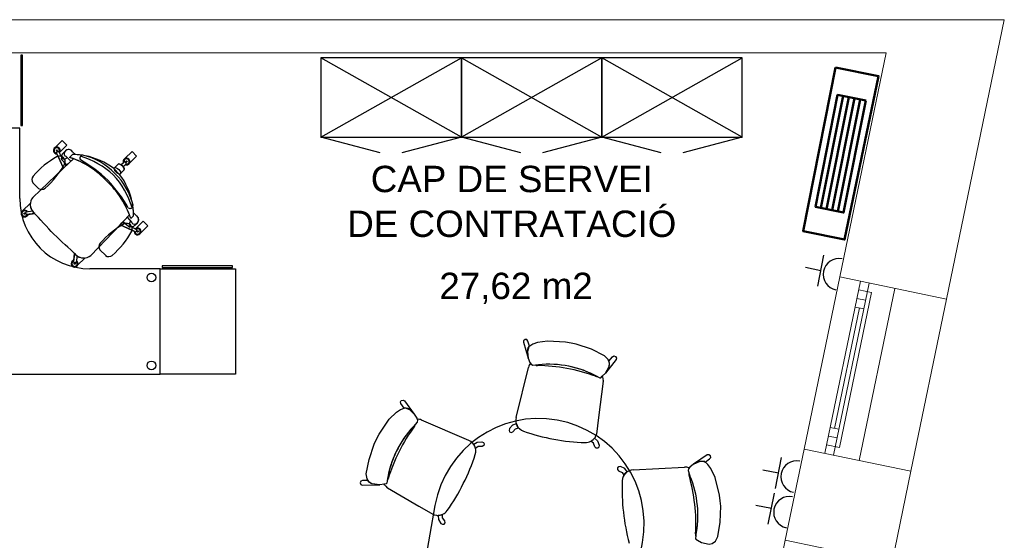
# Model space of a CAD drawing. Header units: metres. Extents: x -1 to 438, y -6 to 39.
# Tile 21 of 22: x 421.88 to 427.48, y 25.29 to 28.25. Entities that reach past the tile are written whole.
import ezdxf

# ---------------------------------------------------------------- set-up
doc = ezdxf.new("R2010")
doc.units = ezdxf.units.M
doc.linetypes.add('CONTINUA', pattern=[0])
for name, color, linetype, lineweight in [('INS P5  CLIMATITZACIO ACTUAL', 7, 'CONTINUA', 25), ('INS P5  ELECTRICITAT ACTUAL', 7, 'CONTINUA', 25), ('P5 MOBLES ACTUAL', 7, 'CONTINUA', 25), ('P5 MURS ACTUAL', 7, 'CONTINUA', 25), ('P5 TEXT ACTUAL', 7, 'CONTINUA', 25)]:
    doc.layers.add(name, color=color, linetype=linetype, lineweight=lineweight)
doc.styles.add('ARIAL', font='arial.ttf')

# ---------------------------------------------------------------- blocks, each defined once
blk = doc.blocks.new('OBJETO_COMPLEJO_18')
at = {"layer": 'P5 MOBLES ACTUAL', "transparency": 33554687}
for p, q in [((424.2418, 25.485), (424.0305, 24.3037)), ((425.2118, 24.0924), (425.4231, 25.2737))]:
    blk.add_line(p, q, dxfattribs=at)
for centre, start, end in [((424.8325, 25.3793), 349.8585, 169.8585), ((424.6212, 24.1981), 169.8585, 349.8585)]:
    blk.add_arc(centre, 0.6, start, end, dxfattribs=at)

msp = doc.modelspace()

# ---------------------------------------------------------------- linework, layer by layer
at = {"layer": 'INS P5  CLIMATITZACIO ACTUAL', "color": 4, "linetype": 'CONTINUA', "lineweight": 50, "transparency": 33554687}
for p, q in [((426.567, 27.8145), (426.4394, 27.1771)), ((426.5992, 27.808), (426.4716, 27.1706)), ((426.6314, 27.8016), (426.5038, 27.1642)), ((426.6636, 27.7951), (426.536, 27.1577))]:
    msp.add_line(p, q, dxfattribs=at)
for points in [[(426.5222, 27.9764), (426.3377, 27.0462), (426.5746, 26.9971), (426.7674, 27.9273), (426.5222, 27.9764)], [(426.6958, 27.7887), (426.5682, 27.1513), (426.4088, 27.1832), (426.5348, 27.8209), (426.6958, 27.7887)]]:
    msp.add_lwpolyline(points, close=True, dxfattribs=at)
at = {"layer": 'INS P5  ELECTRICITAT ACTUAL', "color": 180, "transparency": 33554687}
for p, q in [((426.4213, 26.7323), (426.4568, 26.9087)), ((426.4391, 26.8205), (426.3508, 26.8383)), ((426.18, 25.5803), (426.2155, 25.7568)), ((426.1978, 25.6686), (426.1095, 25.6863)), ((426.1394, 25.3789), (426.175, 25.5554)), ((426.1572, 25.4672), (426.069, 25.4849))]:
    msp.add_line(p, q, dxfattribs=at)
for centre in [(426.5424, 26.7997), (426.3011, 25.6477), (426.2605, 25.4463)]:
    msp.add_arc(centre, 0.09, 78.6099, 258.6099, dxfattribs=at)
at = {"layer": 'P5 MOBLES ACTUAL', "transparency": 33554687}
for p, q in [((424.3919, 27.581), (423.5919, 28.031)), ((423.5919, 27.581), (424.3919, 28.031)), ((425.1919, 28.031), (424.3919, 27.581)), ((424.3919, 28.031), (425.1919, 27.581)), ((425.9919, 27.581), (425.1919, 28.031)), ((425.1919, 27.581), (425.9919, 28.031))]:
    msp.add_line(p, q, dxfattribs=at)
at = {"layer": 'P5 MOBLES ACTUAL', "color": 180, "transparency": 33554687}
for p, q in [((422.1053, 27.4948), (422.1459, 27.5354)), ((423.93, 27.4904), (423.5919, 27.581)), ((424.3919, 27.581), (424.0538, 27.4904)), ((424.73, 27.4904), (424.3919, 27.581)), ((425.1919, 27.581), (424.8538, 27.4904)), ((425.53, 27.4904), (425.1919, 27.581)), ((425.9919, 27.581), (425.6538, 27.4904)), ((422.1261, 27.4036), (422.0861, 27.4916)), ((422.0874, 27.4949), (422.0961, 27.4991)), ((422.1161, 27.4645), (422.0995, 27.498)), ((422.1161, 27.4645), (422.1029, 27.4913)), ((422.1231, 27.4876), (422.1375, 27.5025)), ((422.1375, 27.5025), (422.1231, 27.4876)), ((422.1778, 27.4812), (422.1613, 27.4648)), ((422.1613, 27.4648), (422.1778, 27.4812)), ((422.1778, 27.4812), (422.1613, 27.4648)), ((422.1948, 27.4808), (422.1779, 27.4969)), ((422.1948, 27.4808), (422.1779, 27.4969)), ((422.2498, 27.4742), (422.2317, 27.4772)), ((422.2498, 27.4742), (422.2317, 27.4772)), ((422.183, 27.4573), (422.1261, 27.4036)), ((422.1689, 27.4441), (422.1389, 27.4712)), ((422.4372, 27.4261), (422.4127, 27.4016)), ((422.4553, 27.4224), (422.4728, 27.4393)), ((422.4664, 27.4113), (422.4833, 27.4288)), ((422.4832, 27.4324), (422.4763, 27.4392)), ((422.5021, 27.4321), (422.5427, 27.4726)), ((422.1261, 27.4036), (421.9513, 27.237)), ((422.4462, 27.3682), (422.4127, 27.4016)), ((422.4462, 27.3682), (422.4127, 27.4016)), ((422.4706, 27.3927), (422.4462, 27.3682)), ((421.952, 27.321), (421.9845, 27.2885)), ((422.5217, 27.1871), (422.5187, 27.2053)), ((422.5217, 27.1871), (422.5187, 27.2053)), ((421.9053, 27.142), (421.9044, 27.1486)), ((421.9132, 27.1416), (421.9119, 27.1512)), ((421.9495, 27.1598), (421.9139, 27.1542)), ((421.9626, 27.1452), (421.916, 27.1394)), ((421.9218, 27.1361), (421.9263, 27.1407)), ((421.9234, 27.1403), (421.9626, 27.1452)), ((421.9447, 27.159), (421.9478, 27.1622)), ((422.5019, 27.1384), (422.4482, 27.0816)), ((422.4482, 27.0816), (422.5019, 27.1384)), ((422.5253, 27.1503), (422.5415, 27.1334)), ((422.5253, 27.1503), (422.5415, 27.1334)), ((422.4482, 27.0816), (422.2816, 26.9068)), ((422.2816, 26.9068), (422.4482, 27.0816)), ((422.4482, 27.0816), (422.5361, 27.0415)), ((422.4886, 27.1244), (422.5158, 27.0944)), ((422.5258, 27.1333), (422.5093, 27.1168)), ((422.5093, 27.1168), (422.5258, 27.1333)), ((422.5093, 27.1168), (422.5258, 27.1333)), ((422.5321, 27.0786), (422.5471, 27.093)), ((422.5471, 27.093), (422.5321, 27.0786)), ((422.509, 27.0716), (422.5425, 27.055)), ((422.509, 27.0716), (422.5358, 27.0583)), ((422.5394, 27.0429), (422.5436, 27.0516)), ((422.1898, 26.918), (422.1839, 26.8715)), ((422.1848, 26.8789), (422.1898, 26.918)), ((422.3341, 26.9388), (422.3666, 26.9064)), ((422.1807, 26.8772), (422.1852, 26.8818)), ((422.1862, 26.8687), (422.1957, 26.8674)), ((422.1866, 26.8608), (422.1932, 26.8599)), ((422.2043, 26.905), (422.1987, 26.8694)), ((422.2036, 26.9001), (422.2067, 26.9033)), ((424.7048, 25.9857), (424.7748, 26.2702)), ((424.8139, 26.284), (424.831, 26.285)), ((424.434, 25.8542), (424.1649, 25.9703)), ((424.1303, 25.9476), (424.1192, 25.9345)), ((425.3709, 25.6866), (425.6635, 25.7023)), ((425.6881, 25.6689), (425.6939, 25.6528))]:
    msp.add_line(p, q, dxfattribs=at)
for points in [[(421.8839, 28.0475), (421.8839, 27.6472), (421.8928, 27.6472), (421.8928, 28.0475), (421.8839, 28.0475)], [(424.3919, 28.031), (423.5919, 28.031), (423.5919, 27.581), (424.3919, 27.581), (424.3919, 28.031)], [(425.1919, 28.031), (424.3919, 28.031), (424.3919, 27.581), (425.1919, 27.581), (425.1919, 28.031)], [(425.9919, 28.031), (425.1919, 28.031), (425.1919, 27.581), (425.9919, 27.581), (425.9919, 28.031)], [(422.4127, 27.4016), (422.4372, 27.4261), (422.4419, 27.4277), (422.4486, 27.4259), (422.4551, 27.4223), (422.461, 27.4174), (422.4664, 27.4111), (422.4714, 27.4027), (422.4722, 27.3971), (422.4706, 27.3927), (422.4462, 27.3682), (422.4127, 27.4016)], [(422.677, 26.8315), (423.105, 26.8315), (423.105, 26.2315), (422.677, 26.2315), (422.677, 26.8315)], [(422.689, 26.8384), (423.0893, 26.8384), (423.0893, 26.8473), (422.689, 26.8473), (422.689, 26.8384)], [(424.7803, 26.39), (424.7708, 26.4202), (424.7652, 26.4283), (424.7555, 26.4291), (424.7468, 26.4222), (424.7452, 26.4134), (424.7722, 26.3236), (424.7682, 26.3616), (424.7701, 26.3721), (424.7732, 26.3818), (424.7803, 26.39)], [(425.2327, 26.3052), (425.2525, 26.3301), (425.2606, 26.3356), (425.2699, 26.3329), (425.2756, 26.3234), (425.2739, 26.3145), (425.2124, 26.2371), (425.2339, 26.2744), (425.2358, 26.285), (425.2364, 26.2951), (425.2327, 26.3052)], [(424.0662, 26.0383), (424.0478, 26.0642), (424.0447, 26.0735), (424.05, 26.0817), (424.0607, 26.0845), (424.0687, 26.0804), (424.124, 26.0047), (424.0961, 26.0308), (424.0865, 26.0356), (424.0769, 26.039), (424.0662, 26.0383)], [(424.7048, 25.9499), (424.6827, 25.9414), (424.6658, 25.922), (424.6636, 25.9115), (424.667, 25.9033), (424.6762, 25.9002), (424.6856, 25.9042), (424.6995, 25.9215), (424.7177, 25.9264), (424.71, 25.9376), (424.7067, 25.9447), (424.7048, 25.9499)], [(425.1501, 25.8672), (425.1676, 25.8514), (425.1765, 25.8272), (425.1748, 25.8166), (425.1687, 25.8102), (425.1589, 25.8106), (425.1516, 25.8177), (425.1448, 25.8389), (425.1296, 25.8499), (425.1408, 25.8576), (425.1464, 25.8631), (425.1501, 25.8672)], [(424.4625, 25.8326), (424.4826, 25.845), (424.5082, 25.8468), (424.518, 25.8422), (424.5224, 25.8346), (424.5193, 25.8253), (424.5104, 25.8203), (424.4882, 25.8196), (424.4734, 25.8081), (424.4691, 25.821), (424.4654, 25.8279), (424.4625, 25.8326)], [(425.7797, 25.7318), (425.8059, 25.7497), (425.812, 25.7574), (425.8099, 25.7669), (425.8008, 25.7732), (425.7919, 25.7722), (425.7138, 25.7203), (425.749, 25.7352), (425.7597, 25.7363), (425.7698, 25.7362), (425.7797, 25.7318)], [(425.3366, 25.6762), (425.3221, 25.6949), (425.2987, 25.7054), (425.2879, 25.7045), (425.2811, 25.6989), (425.2808, 25.6891), (425.2874, 25.6813), (425.308, 25.673), (425.3179, 25.657), (425.3264, 25.6677), (425.3322, 25.6728), (425.3366, 25.6762)], [(423.8603, 25.6266), (423.8286, 25.6259), (423.8193, 25.6228), (423.8159, 25.6136), (423.82, 25.6034), (423.8281, 25.5994), (423.9269, 25.6016), (423.8842, 25.6071), (423.8746, 25.6119), (423.8662, 25.6175), (423.8603, 25.6266)], [(424.2593, 25.4278), (424.2613, 25.4042), (424.2752, 25.3826), (424.2847, 25.3776), (424.2935, 25.3786), (424.2991, 25.3866), (424.2978, 25.3967), (424.2851, 25.4149), (424.2855, 25.4337), (424.2725, 25.4294), (424.2648, 25.4282), (424.2593, 25.4278)]]:
    msp.add_lwpolyline(points, close=True, dxfattribs=at)
for points in [[(421.877, 27.2314), (421.877, 27.2315), (421.877, 27.6315), (421.277, 27.6315), (421.277, 26.2315), (422.677, 26.2315), (422.677, 26.8315), (422.277, 26.8315), (422.277, 26.8314)], [(422.1053, 27.4948), (422.1459, 27.5354), (422.1198, 27.5614), (422.0792, 27.5209)], [(422.1459, 27.5354), (422.1198, 27.5614), (422.0792, 27.5209)], [(422.1053, 27.4948), (422.1459, 27.5354), (422.1198, 27.5614), (422.0792, 27.5209)], [(422.0892, 27.4848), (422.1261, 27.4036), (422.1398, 27.4166), (422.128, 27.4404), (422.1156, 27.4535)], [(422.5427, 27.4726), (422.5166, 27.4987), (422.4761, 27.4582)], [(422.183, 27.4573), (422.1261, 27.4036), (421.9513, 27.237)], [(422.1156, 27.4535), (422.1455, 27.422), (422.183, 27.4573)], [(422.4674, 27.4342), (422.4553, 27.4224), (422.4615, 27.4171), (422.4664, 27.4113), (422.4781, 27.4234)], [(421.9372, 27.2018), (421.9362, 27.2028), (421.8957, 27.1622)], [(421.9372, 27.2018), (421.9362, 27.2028), (421.8957, 27.1622)], [(421.9495, 27.1598), (421.9447, 27.159), (421.9478, 27.1622)], [(422.498, 27.0711), (422.4665, 27.101), (422.5019, 27.1384)], [(422.5293, 27.0446), (422.4482, 27.0816), (422.4611, 27.0953), (422.4849, 27.0835), (422.498, 27.0711)], [(422.5393, 27.0608), (422.5799, 27.1013), (422.606, 27.0753), (422.5654, 27.0347)], [(422.5393, 27.0608), (422.5799, 27.1013), (422.606, 27.0753), (422.5654, 27.0347)], [(422.2043, 26.905), (422.2036, 26.9001), (422.2067, 26.9033)], [(422.2464, 26.8926), (422.2473, 26.8917), (422.2067, 26.8511)], [(422.2464, 26.8926), (422.2473, 26.8917), (422.2067, 26.8511)], [(425.1929, 26.2197), (425.2124, 26.2371), (425.234, 26.2761), (425.2363, 26.2938), (425.2279, 26.3155), (425.2079, 26.3364), (425.1334, 26.3732), (425.0461, 26.4027), (425.0165, 26.4082), (424.9849, 26.4131), (424.8817, 26.4189), (424.8248, 26.4113), (424.7982, 26.4019), (424.7753, 26.387), (424.7687, 26.3615), (424.7722, 26.3236), (424.7827, 26.2977), (424.7895, 26.2879), (424.7991, 26.2832), (424.831, 26.285)], [(424.7862, 26.2927), (424.7895, 26.2879), (424.7991, 26.2832), (424.8139, 26.284)], [(425.1997, 26.1914), (425.1737, 25.9858), (425.1613, 25.8907)], [(425.1684, 26.2166), (425.1799, 26.2116), (425.1857, 26.2115), (425.1929, 26.2197), (425.1945, 26.2211)], [(425.1684, 26.2166), (425.1799, 26.2116), (425.1857, 26.2115), (425.1929, 26.2197)], [(425.1962, 26.2183), (425.1952, 26.217), (425.198, 26.2048), (425.2, 26.1931)], [(423.9525, 25.6066), (423.9269, 25.6016), (423.8828, 25.608), (423.8672, 25.6168), (423.8551, 25.6366), (423.8505, 25.6652), (423.8662, 25.7468), (423.8954, 25.8342), (423.9089, 25.8611), (423.9241, 25.8893), (423.9818, 25.975), (424.0223, 26.0157), (424.0458, 26.0313), (424.0715, 26.0405), (424.0959, 26.0304), (424.124, 26.0047), (424.1382, 25.9807), (424.142, 25.9693), (424.1399, 25.9588), (424.1192, 25.9345)], [(424.1402, 25.9748), (424.142, 25.9693), (424.1399, 25.9588), (424.1303, 25.9476)], [(425.1601, 25.8865), (425.1537, 25.8758), (425.1531, 25.8716)], [(425.7366, 25.2875), (425.7589, 25.2739), (425.8025, 25.2646), (425.8202, 25.2675), (425.8384, 25.2818), (425.8526, 25.3071), (425.8662, 25.389), (425.8691, 25.4812), (425.8658, 25.5111), (425.8613, 25.5427), (425.8368, 25.6432), (425.813, 25.6954), (425.7963, 25.7182), (425.7754, 25.7357), (425.7491, 25.7346), (425.7138, 25.7203), (425.6921, 25.7027), (425.6847, 25.6934), (425.683, 25.6828), (425.6939, 25.6528)], [(425.6883, 25.6979), (425.6847, 25.6934), (425.683, 25.6828), (425.6881, 25.6689)], [(423.9698, 25.6243), (423.9668, 25.6121), (423.9635, 25.6074), (423.9525, 25.6066), (423.9504, 25.6062)], [(423.9698, 25.6243), (423.9668, 25.6121), (423.9635, 25.6074), (423.9525, 25.6066)], [(423.9517, 25.6032), (423.9533, 25.6032), (423.9614, 25.5936), (423.9695, 25.5849)], [(423.9711, 25.5841), (424.1505, 25.4806), (424.2338, 25.433)], [(424.2379, 25.4314), (424.2503, 25.4301), (424.254, 25.4281)], [(425.7265, 25.31), (425.7251, 25.2976), (425.7266, 25.2921), (425.7366, 25.2875)], [(425.7265, 25.31), (425.7251, 25.2976), (425.7266, 25.2921), (425.7366, 25.2875), (425.7384, 25.2864)]]:
    msp.add_lwpolyline(points, dxfattribs=at)
for centre, radius in [((422.0884, 27.504), 0.00353), ((422.4852, 27.4413), 0.00353), ((421.9049, 27.1453), 0.00353), ((422.5485, 27.0439), 0.00353), ((422.1899, 26.8603), 0.00353), ((422.627, 26.7815), 0.025), ((422.627, 26.2815), 0.025)]:
    msp.add_circle(centre, radius, dxfattribs=at)
for centre, radius, start, end in [((422.0884, 27.504), 0.0192, 318.6081, 272.1982), ((422.0884, 27.504), 0.0192, 118.5736, 272.1982), ((422.0884, 27.504), 0.0153, 324.7755, 266.0309), ((422.0884, 27.504), 0.0192, 331.4264, 118.5736), ((422.088, 27.4927), 0.00224, 105.2842, 211.393), ((422.0974, 27.4972), 0.00224, 19.4133, 125.5221), ((422.0884, 27.504), 0.0192, 318.6081, 331.4264), ((422.138, 27.4703), 0.0229, 130.7091, 191.5529), ((422.1401, 27.4699), 0.0245, 133.8882, 192.5867), ((422.1556, 27.4845), 0.0256, 29.2613, 197.1658), ((422.1409, 27.482), 0.0109, 207.7874, 259.8635), ((422.1556, 27.4845), 0.0256, 29.2613, 135), ((422.1754, 27.0878), 0.3935, 81.7817, 89.6569), ((422.1754, 27.0878), 0.3935, 87.1772, 89.6569), ((422.1754, 27.0878), 0.3935, 81.7817, 89.6569), ((422.2365, 27.4611), 0.0169, 87.8315, 216.7001), ((422.1476, 27.1103), 0.3784, 44.2309, 76.3081), ((422.1754, 27.0878), 0.3935, 52.9073, 79.1063), ((422.1754, 27.0878), 0.3935, 52.9073, 79.1063), ((422.3363, 27.0258), 0.5072, 118.9923, 139.0241), ((421.6893, 27.6728), 0.5072, 310.9759, 331.0077), ((422.1033, 27.4398), 0.0323, 336.5875, 113.4125), ((422.1208, 27.4588), 0.00743, 128.7312, 225.544), ((422.1208, 27.4588), 0.00743, 128.7312, 225.544), ((422.1208, 27.4588), 0.00743, 129.5595, 225.544), ((422.1281, 27.4692), 0.0129, 201.339, 253.6803), ((422.1287, 27.4805), 0.024, 260.0611, 317.6769), ((422.0125, 26.9979), 0.4901, 42.5233, 72.3148), ((422.0125, 26.9979), 0.4901, 69.64, 72.3148), ((422.0125, 26.9979), 0.4901, 69.64, 72.3148), ((422.0125, 26.9979), 0.4901, 42.5233, 69.64), ((422.0125, 26.9979), 0.4901, 42.5233, 69.64), ((422.2365, 27.4611), 0.0169, 139.3236, 216.7001), ((421.7909, 26.7036), 0.8633, 47.0062, 59.9639), ((421.7909, 26.7036), 0.8633, 47.0062, 59.9639), ((422.0833, 27.0103), 0.4826, 47.3903, 73.0842), ((422.0833, 27.0103), 0.4826, 47.3903, 73.0842), ((422.4852, 27.4413), 0.0192, 248.2049, 201.7951), ((422.4852, 27.4413), 0.0192, 118.5736, 201.7597), ((422.4852, 27.4413), 0.0153, 254.3723, 195.6277), ((422.4745, 27.4379), 0.00224, 34.881, 140.9899), ((422.4852, 27.4413), 0.0192, 248.2049, 331.4264), ((422.4819, 27.4305), 0.00224, 309.0101, 55.119), ((422.0549, 27.0388), 0.4826, 16.9158, 42.6097), ((422.0549, 27.0388), 0.4826, 16.9158, 42.6097), ((422.1548, 27.1031), 0.3784, 13.6919, 45.7691), ((422.1323, 27.1309), 0.3935, 10.8937, 37.0927), ((422.1323, 27.1309), 0.3935, 10.8937, 37.0927), ((421.9762, 27.3388), 0.0301, 139.4027, 216.3501), ((422.0424, 26.9679), 0.4901, 17.6852, 47.4767), ((422.0424, 26.9679), 0.4901, 20.36, 47.4767), ((422.0424, 26.9679), 0.4901, 20.36, 47.4767), ((421.7482, 26.7464), 0.8633, 30.0361, 42.9938), ((421.7482, 26.7464), 0.8633, 30.0361, 42.9938), ((422.0023, 27.3127), 0.0301, 233.6499, 310.5973), ((422.277, 27.2314), 0.4, 180, 270), ((421.9993, 27.1972), 0.0623, 140.3168, 222.7795), ((421.9993, 27.1972), 0.0623, 140.3168, 222.7795), ((421.9993, 27.1972), 0.0623, 175.7669, 214.2401), ((421.9049, 27.1453), 0.0192, 31.3048, 344.895), ((421.9049, 27.1453), 0.0192, 118.5736, 344.895), ((421.9049, 27.1453), 0.0153, 37.4722, 338.7276), ((421.914, 27.1519), 0.00224, 92.11, 198.2189), ((421.9155, 27.1416), 0.00224, 177.9809, 284.0898), ((421.9993, 27.1972), 0.0623, 216.9175, 223.2021), ((402.6599, 9.1687), 26.3771, 42.61341, 42.99132), ((402.6599, 9.1687), 26.3771, 42.61341, 42.99132), ((402.6599, 9.1687), 26.3771, 42.96265, 42.99033), ((422.5056, 27.192), 0.0169, 233.2999, 2.1685), ((422.5056, 27.192), 0.0169, 233.2999, 310.6764), ((422.0424, 26.9679), 0.4901, 17.6852, 20.36), ((422.0424, 26.9679), 0.4901, 17.6852, 20.36), ((422.1323, 27.1309), 0.3935, 0.3431, 8.2183), ((422.1323, 27.1309), 0.3935, 2.8228, 8.2183), ((422.1323, 27.1309), 0.3935, 0.3431, 2.8228), ((422.1323, 27.1309), 0.3935, 0.3431, 2.8228), ((422.7184, 26.6437), 0.5072, 118.9923, 139.0241), ((422.4854, 27.0577), 0.0323, 336.5875, 113.4125), ((422.525, 27.0841), 0.024, 132.3231, 189.9389), ((422.5265, 27.0963), 0.0109, 190.1365, 242.2126), ((422.529, 27.1111), 0.0256, 252.8342, 60.7387), ((422.529, 27.1111), 0.0256, 315, 60.7387), ((404.2132, 7.6154), 26.3771, 47.00868, 47.38659), ((404.2132, 7.6154), 26.3771, 47.00868, 47.38659), ((422.0714, 27.2907), 0.5072, 310.9759, 331.0077), ((422.5033, 27.0763), 0.00743, 224.456, 321.2688), ((422.5033, 27.0763), 0.00743, 224.456, 321.2688), ((422.5033, 27.0763), 0.00743, 224.456, 320.4405), ((422.5138, 27.0836), 0.0129, 196.3197, 248.661), ((422.5145, 27.0956), 0.0245, 257.4133, 316.1118), ((422.5148, 27.0935), 0.0229, 258.4471, 319.2909), ((422.5485, 27.0439), 0.0192, 177.8018, 131.3919), ((422.5485, 27.0439), 0.0192, 177.8018, 331.4264), ((422.5485, 27.0439), 0.0153, 183.9691, 125.2245), ((422.5485, 27.0439), 0.0192, 118.5736, 131.3919), ((422.5373, 27.0435), 0.00224, 238.607, 344.7158), ((422.5418, 27.0529), 0.00224, 324.4779, 70.5867), ((422.3583, 26.9567), 0.0301, 139.4027, 216.3501), ((404.2132, 7.6154), 26.3771, 47.00967, 47.03735), ((422.1899, 26.8603), 0.0192, 105.105, 58.6952), ((422.1899, 26.8603), 0.0192, 105.105, 331.4264), ((422.1899, 26.8603), 0.0153, 111.2724, 52.5278), ((422.1861, 26.871), 0.00224, 165.9102, 272.0191), ((422.1964, 26.8695), 0.00224, 251.7811, 357.89), ((422.2418, 26.9548), 0.0623, 226.7979, 233.0825), ((422.2418, 26.9548), 0.0623, 227.2205, 309.6832), ((422.2418, 26.9548), 0.0623, 227.2205, 309.6832), ((422.2418, 26.9548), 0.0623, 235.7599, 274.2331), ((422.3844, 26.9306), 0.0301, 233.6499, 310.5973), ((424.8133, 26.2648), 0.0388, 134.2548, 172.0454), ((424.8241, 26.2978), 0.0172, 233.4915, 275.3976), ((424.8241, 26.2978), 0.0172, 233.4915, 275.3976), ((424.8128, 25.2947), 0.9861, 79.4464, 89.2531), ((424.8128, 25.2947), 0.9861, 79.4464, 89.2531), ((424.8902, 25.7102), 0.5778, 61.2145, 95.8802), ((424.8902, 25.7102), 0.5778, 61.4706, 95.8802), ((424.8142, 25.2945), 0.9861, 69.7184, 79.525), ((424.8142, 25.2945), 0.9861, 69.7184, 79.525), ((425.1636, 26.2348), 0.0172, 243.5739, 278.5847), ((425.1636, 26.2348), 0.0172, 243.5739, 278.5847), ((424.8902, 25.7102), 0.5778, 61.2145, 61.4706), ((425.1618, 26.2001), 0.0388, 27.9159, 32.691), ((425.1618, 26.2001), 0.0388, 346.9261, 349.4881), ((424.1459, 25.9364), 0.0388, 60.7861, 98.5767), ((424.7653, 25.968), 0.0631, 163.6791, 251.7387), ((424.5415, 25.54), 0.5778, 136.9513, 171.6169), ((424.5415, 25.54), 0.5778, 136.9513, 171.3609), ((424.9193, 25.3507), 0.9861, 143.5784, 153.3851), ((424.9193, 25.3507), 0.9861, 143.5784, 153.3851), ((424.1131, 25.9478), 0.0172, 317.4339, 359.34), ((424.1131, 25.9478), 0.0172, 317.4339, 359.34), ((425.0994, 26.8941), 1.0477, 250.2595, 260.0749), ((424.4115, 25.7953), 0.0631, 341.0928, 69.1524), ((425.1206, 26.8902), 1.0477, 258.8965, 268.712), ((425.1001, 25.9058), 0.0631, 267.2328, 327.1402), ((425.1001, 25.9058), 0.0631, 342.1777, 346.1178), ((424.9187, 25.3495), 0.9861, 153.3064, 163.1131), ((424.9187, 25.3495), 0.9861, 153.3064, 163.1131), ((423.4716, 26.0886), 1.0477, 332.7566, 342.572), ((425.3715, 25.6236), 0.0631, 90.5645, 178.6241), ((425.6695, 25.6639), 0.0388, 61.1402, 98.9308), ((424.5415, 25.54), 0.5778, 171.3609, 171.6169), ((423.9582, 25.6391), 0.0172, 314.2468, 349.2576), ((423.9582, 25.6391), 0.0172, 314.2468, 349.2576), ((426.3548, 25.5729), 1.0477, 177.1449, 186.9604), ((425.7042, 25.6631), 0.0172, 160.3769, 202.283), ((425.7042, 25.6631), 0.0172, 160.3769, 202.283), ((424.7411, 25.3825), 0.9861, 6.3319, 16.1385), ((424.7411, 25.3825), 0.9861, 6.3319, 16.1385), ((425.1611, 25.4292), 0.5778, 348.1, 22.7656), ((425.1611, 25.4292), 0.5778, 348.356, 22.7656), ((423.9869, 25.6196), 0.0388, 200.1405, 204.9156), ((423.9869, 25.6196), 0.0388, 243.3434, 245.9054), ((423.4619, 26.0694), 1.0477, 324.1195, 333.935), ((424.2588, 25.491), 0.0631, 265.6913, 325.5987), ((424.7413, 25.3812), 0.9861, 356.6038, 6.4105), ((424.7413, 25.3812), 0.9861, 356.6038, 6.4105), ((424.2588, 25.491), 0.0631, 246.7137, 250.6538), ((426.3572, 25.5515), 1.0477, 185.782, 195.5974), ((425.7426, 25.3199), 0.0172, 170.4593, 205.4701), ((425.7426, 25.3199), 0.0172, 170.4593, 205.4701), ((425.1611, 25.4292), 0.5778, 348.1, 348.356)]:
    msp.add_arc(centre, radius, start, end, dxfattribs=at)
msp.add_ellipse((422.4538, 27.4094), major_axis=(-0.0168, 0.0168), ratio=0.457927, start_param=3.141593, end_param=6.283185, dxfattribs=at)
msp.add_ellipse((422.4333, 27.3889), major_axis=(-0.0168, 0.0168), ratio=0.457927, dxfattribs=at)
at = {"layer": 'P5 MURS ACTUAL', "lineweight": 13, "transparency": 33554687}
for p, q in [((400.7337, 28.2485), (427.4838, 28.2485)), ((427.1544, 26.659), (427.4838, 28.2485)), ((426.8114, 28.0595), (421.277, 28.0595)), ((426.5473, 26.7848), (426.8114, 28.0595)), ((426.3443, 25.8056), (426.5473, 26.7848)), ((426.4618, 25.7813), (426.6648, 26.7605)), ((426.5108, 25.7711), (426.7137, 26.7503)), ((427.1544, 26.659), (426.5473, 26.7848)), ((426.5454, 25.815), (426.7281, 26.6963)), ((426.7281, 26.6963), (426.6546, 26.7115)), ((426.6577, 25.7407), (426.8606, 26.7199)), ((426.6934, 26.6524), (426.6445, 26.6625)), ((426.9514, 25.6798), (427.1544, 26.659)), ((426.5168, 25.9231), (426.6588, 26.6085)), ((426.6833, 26.6034), (426.6343, 26.6136)), ((426.5412, 25.918), (426.4923, 25.9281)), ((426.5311, 25.869), (426.4821, 25.8792)), ((426.2368, 25.2866), (426.3443, 25.8056)), ((426.9514, 25.6798), (426.3443, 25.8056)), ((426.5454, 25.815), (426.472, 25.8302)), ((426.8439, 25.1608), (426.9514, 25.6798)), ((426.0339, 24.3074), (426.2368, 25.2866)), ((426.8439, 25.1608), (426.2368, 25.2866))]:
    msp.add_line(p, q, dxfattribs=at)

# ---------------------------------------------------------------- block references
at = {"layer": 'P5 MOBLES ACTUAL', "transparency": 33554687}
msp.add_blockref('OBJETO_COMPLEJO_18', (0, 0), dxfattribs=at)

# ---------------------------------------------------------------- texts
at = {"layer": 'P5 TEXT ACTUAL', "linetype": 'CONTINUA', "transparency": 33554687, "char_height": 0.15, "attachment_point": 8, "style": 'ARIAL'}
for s, insert, width in [('\\W1.00;CAP DE SERVEI', (424.6792, 27.2651), 1.685034), ('\\W1.00;DE CONTRATACIÓ', (424.6792, 27.0102), 1.952534)]:
    msp.add_mtext(s, dxfattribs=dict(at, insert=insert, width=width))
at = {"layer": 'P5 TEXT ACTUAL', "transparency": 33554687, "insert": (424.7033, 26.6311), "char_height": 0.15, "width": 0.952632, "attachment_point": 8, "style": 'ARIAL'}
msp.add_mtext('\\W1.00;27,62 m2', dxfattribs=at)

doc.saveas('drawing.dxf')
